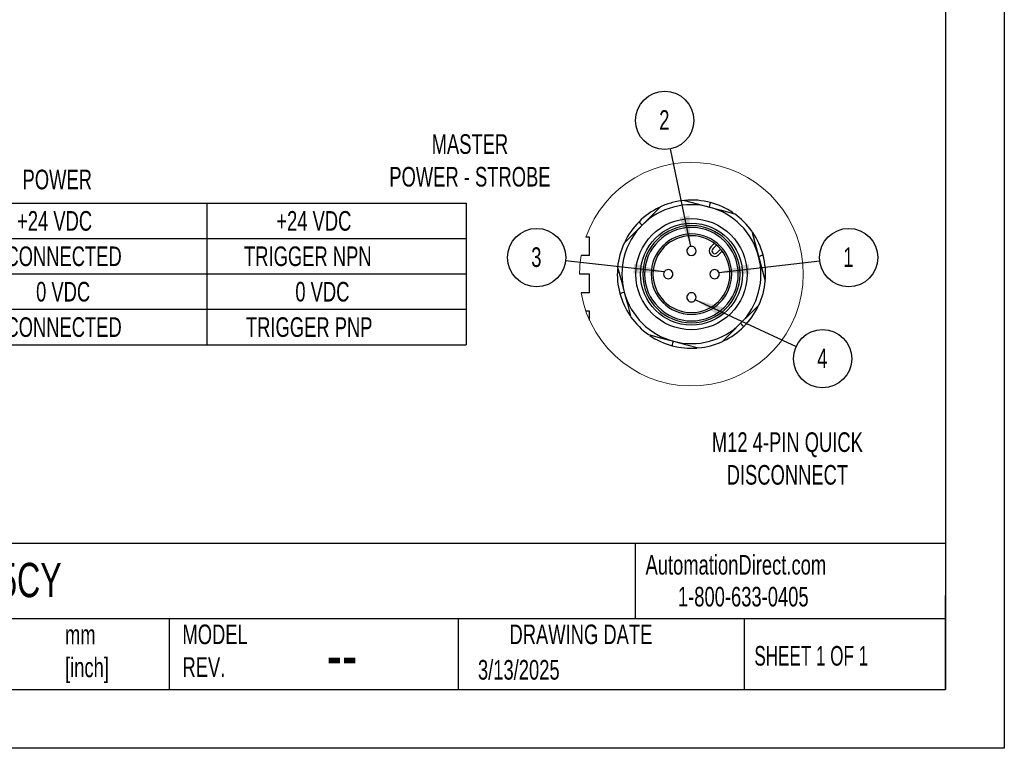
# Model space of a CAD drawing. Header units: millimetres. Extents: x 0 to 559, y 0 to 432.
# Tile 6 of 8: x 346 to 559, y 0 to 157. Entities that reach past the tile are written whole.
import ezdxf

# ---------------------------------------------------------------- set-up
doc = ezdxf.new("R2010")
doc.units = ezdxf.units.MM
doc.header["$LTSCALE"] = 2
doc.layers.add('DIMENSIONS', color=140, linetype='Continuous', lineweight=25)
doc.layers.add('TEXT', color=140, linetype='Continuous', lineweight=25)
doc.styles.add('SLDTEXTSTYLE0', font='TXT', dxfattribs={"width": 0.7})
doc.styles.add('SLDTEXTSTYLE1', font='TXT', dxfattribs={"width": 0.65})
doc.dimstyles.new('SLDDIMSTYLE6', dxfattribs={"dimtxt": 0.18, "dimasz": 6.604, "dimexe": 0, "dimexo": 0.0625, "dimgap": 0, "dimtad": 0, "dimtih": 1, "dimtoh": 1, "dimdec": 0, "dimrnd": 1e-09, "dimzin": 0, "dimdsep": 46, "dimtxsty": 'Standard', "dimsah": 1, "dimcen": 0.09, "dimadec": 0, "dimazin": 0, "dimtfac": 6.604, "dimtdec": 0, "dimtofl": 0, "dimtmove": 0, "dimatfit": 3, "dimfxl": 1, "dimfrac": 2, "dimtolj": 1, "dimtzin": 0, "dimarcsym": 0})

# ---------------------------------------------------------------- blocks, each defined once
blk = doc.blocks.new('SW_TABLEANNOTATION_0')
at = {"layer": 'DIMENSIONS', "color": 0}
for p, q in [((0, 0), (0, -7.64)), ((0, 0), (55.94, 0)), ((55.94, 0), (55.94, -7.64)), ((55.94, 0), (111.87, 0)), ((111.87, 0), (111.87, -7.64)), ((111.87, 0), (167.81, 0)), ((167.81, 0), (167.81, -7.64)), ((0, -7.64), (0, -15.29)), ((0, -7.64), (55.94, -7.64)), ((55.94, -7.64), (55.94, -15.29)), ((55.94, -7.64), (111.87, -7.64)), ((111.87, -7.64), (111.87, -15.29)), ((111.87, -7.64), (167.81, -7.64)), ((167.81, -7.64), (167.81, -15.29)), ((0, -15.29), (0, -22.93)), ((0, -15.29), (55.94, -15.29)), ((55.94, -15.29), (55.94, -22.93)), ((55.94, -15.29), (111.87, -15.29)), ((111.87, -15.29), (111.87, -22.93)), ((111.87, -15.29), (167.81, -15.29)), ((167.81, -15.29), (167.81, -22.93)), ((0, -22.93), (0, -30.58)), ((0, -22.93), (55.94, -22.93)), ((55.94, -22.93), (55.94, -30.58)), ((55.94, -22.93), (111.87, -22.93)), ((111.87, -22.93), (111.87, -30.58)), ((111.87, -22.93), (167.81, -22.93)), ((167.81, -22.93), (167.81, -30.58)), ((0, -30.58), (55.94, -30.58)), ((55.94, -30.58), (111.87, -30.58)), ((111.87, -30.58), (167.81, -30.58))]:
    blk.add_line(p, q, dxfattribs=at)
at = {"layer": 'DIMENSIONS', "color": 0, "attachment_point": 1, "style": 'SLDTEXTSTYLE0'}
for s, insert, char_height in [('PIN-1 (BROWN)', (1, -1.72), 4.2333), ('+24 VDC', (70.94, -1.72), 4.233), ('+24 VDC', (126.88, -1.72), 4.233), ('PIN-2 (WHITE)', (1, -9.36), 4.2333), ('NOT CONNECTED', (58.96, -9.36), 4.2333), ('TRIGGER NPN', (119.91, -9.36), 4.2333), ('PIN-3 ( BLUE)', (1, -17.01), 4.2333), ('0 VDC', (75.04, -17.01), 4.233), ('0 VDC', (130.98, -17.01), 4.233), ('PIN-4 (BLACK)', (1, -24.65), 4.2333), ('NOT CONNECTED', (58.96, -24.65), 4.2333), ('TRIGGER PNP', (120.32, -24.65), 4.2333)]:
    blk.add_mtext(s, dxfattribs=dict(at, insert=insert, char_height=char_height))
blk = doc.blocks.new('SW_NOTE_0')
at = {"layer": 'DIMENSIONS', "color": 0}
blk.add_circle((6.25, 0.72), 6.29, dxfattribs=at)
at = {"layer": 'DIMENSIONS', "color": 0, "insert": (6.17, 2.92), "char_height": 4.23, "attachment_point": 2, "style": 'SLDTEXTSTYLE0'}
blk.add_mtext('1', dxfattribs=at)
blk = doc.blocks.new('SW_NOTE_0_1')
at = {"layer": 'DIMENSIONS', "color": 0}
blk.add_circle((5.7, -2.65), 6.29, dxfattribs=at)
at = {"layer": 'DIMENSIONS', "color": 0, "insert": (5.63, -0.45), "char_height": 4.23, "attachment_point": 2, "style": 'SLDTEXTSTYLE0'}
blk.add_mtext('4', dxfattribs=at)
blk = doc.blocks.new('SW_NOTE_0_2')
at = {"layer": 'DIMENSIONS', "color": 0}
blk.add_circle((-6.25, 0.7), 6.29, dxfattribs=at)
at = {"layer": 'DIMENSIONS', "color": 0, "insert": (-6.32, 2.9), "char_height": 4.23, "attachment_point": 2, "style": 'SLDTEXTSTYLE0'}
blk.add_mtext('3', dxfattribs=at)
blk = doc.blocks.new('SW_NOTE_0_3')
at = {"layer": 'DIMENSIONS', "color": 0}
blk.add_circle((-1.27, 6.16), 6.29, dxfattribs=at)
at = {"layer": 'DIMENSIONS', "color": 0, "insert": (-1.35, 8.36), "char_height": 4.23, "attachment_point": 2, "style": 'SLDTEXTSTYLE0'}
blk.add_mtext('2', dxfattribs=at)

msp = doc.modelspace()

# ---------------------------------------------------------------- linework, layer by layer
at = {"color": 7, "linetype": 'Continuous'}
for p, q in [((558.8, 431.81), (558.8, 0.01)), ((558.8, 0.01), (0, 0.01))]:
    msp.add_line(p, q, dxfattribs=at)
for p, q in [((469.3, 110.38), (468.52, 110.38)), ((469.3, 106.38), (469.3, 110.38)), ((495.47, 108.25), (496.26, 109.04)), ((496.73, 108.66), (495.9, 107.83)), ((469.3, 106.38), (467.49, 106.38)), ((496.75, 106.98), (497.58, 107.81)), ((497.96, 107.34), (497.17, 106.55)), ((469.3, 102.38), (467.16, 102.38)), ((469.3, 98.38), (469.3, 102.38)), ((469.3, 98.38), (467.49, 98.38)), ((469.3, 94.38), (468.52, 94.38)), ((469.3, 92.44), (469.3, 94.38))]:
    msp.add_line(p, q)
at = {"flags": 128}
for points in [[(480.69, 112.99), (482.62, 114.92), (484.63, 116.93)], [(489.8, 118.31), (492.55, 117.58), (495.18, 116.87)], [(495.18, 116.87), (495.29, 117.26), (495.37, 117.57), (495.42, 117.77), (495.44, 117.84)], [(495.18, 116.87), (497.81, 116.17), (500.56, 115.43)], [(476.76, 109.05), (478.77, 111.06), (480.69, 112.99)], [(480.69, 112.99), (480.41, 113.28), (480.18, 113.5), (480.04, 113.65), (479.99, 113.7)], [(504.35, 111.64), (505.08, 108.9), (505.79, 106.27)], [(505.79, 106.27), (506.18, 106.37), (506.49, 106.45), (506.69, 106.51), (506.76, 106.52)], [(505.79, 106.27), (506.49, 103.63), (507.23, 100.89)], [(475.37, 103.88), (476.12, 101.06), (476.81, 98.5)], [(475.85, 98.24), (475.91, 98.26), (476.11, 98.31), (476.42, 98.4), (476.81, 98.5)], [(476.81, 98.5), (477.5, 95.94), (478.25, 93.12)], [(505.84, 95.71), (503.83, 93.7), (501.91, 91.78)], [(501.91, 91.78), (499.98, 89.85), (497.97, 87.84)], [(502.61, 91.07), (502.56, 91.12), (502.42, 91.26), (502.19, 91.49), (501.91, 91.78)], [(482.04, 89.34), (484.85, 88.58), (487.42, 87.89)], [(487.16, 86.93), (487.18, 87), (487.23, 87.19), (487.31, 87.5), (487.42, 87.89)], [(487.42, 87.89), (489.98, 87.21), (492.8, 86.45)]]:
    msp.add_lwpolyline(points, dxfattribs=at)
for radius in [12, 10.99]:
    msp.add_circle((491.3, 102.38), radius)
at = {"color": 7, "linetype": 'Continuous', "lineweight": 18}
for start, end in [(0, 160.6486), (170.4632, 180), (189.5368, 0)]:
    msp.add_arc((491.3, 102.38), 24.14, start, end, dxfattribs=at)
for centre, radius, start, end in [((491.3, 102.38), 15, 75, 135), ((491.3, 102.38), 16, 105.0001, 114.636), ((491.3, 102.38), 16, 95.364, 105), ((491.3, 102.38), 16, 75.0002, 95.3639), ((491.3, 102.38), 15, 15, 75), ((491.3, 102.38), 16, 55.7273, 74.9999), ((491.3, 102.38), 16, 115.7274, 135), ((491.3, 102.38), 16, 35.3642, 54.6358), ((491.3, 102.38), 15, 135, 195), ((491.3, 102.38), 16, 134.9999, 154.2279), ((491.3, 102.38), 10.5, 0, 180), ((491.3, 102.38), 10.1, 0, 180), ((491.3, 102.38), 8.7, 0, 180), ((491.3, 102.38), 8.3, 360, 180), ((491.3, 102.38), 16, 14.9999, 34.2278), ((491.3, 102.38), 16, 155.3642, 174.6358), ((491.3, 107.38), 1, 359.9999, 180.0001), ((491.3, 107.38), 1, 180.0003, 359.9997), ((496.32, 107.4), 1.2, 134.9999, 311.4314), ((496.32, 107.4), 0.6, 135, 311.431), ((496.32, 107.41), 0.606, 311.4478, 314.9829), ((496.32, 107.4), 1.2, 311.43, 315.0012), ((491.3, 102.38), 15, 315, 15), ((491.3, 102.38), 16, 354.6358, 15.0001), ((491.3, 102.38), 16, 175.7273, 195.0001), ((491.3, 102.38), 10.5, 180, 0), ((491.3, 102.38), 10.1, 180, 0), ((491.3, 102.38), 8.7, 180, 360), ((491.3, 102.38), 8.3, 180, 0), ((486.3, 102.38), 1, 89.9999, 270.0001), ((486.3, 102.38), 1, 269.9999, 90.0001), ((496.3, 102.38), 1, 89.9999, 270.0001), ((496.3, 102.38), 1, 269.9999, 90.0001), ((491.3, 102.38), 16, 335.3642, 354.6358), ((491.3, 102.38), 16, 195, 214.2279), ((491.3, 102.38), 15, 195, 255), ((491.3, 97.38), 1, 359.9999, 180.0001), ((491.3, 97.38), 1, 179.9999, 0.0001), ((491.3, 102.38), 16, 315, 334.2278), ((491.3, 102.38), 16, 215.364, 234.636), ((491.3, 102.38), 15, 255, 315), ((491.3, 102.38), 16, 295.7273, 315), ((491.3, 102.38), 16, 235.7274, 254.9999), ((491.3, 102.38), 16, 275.3641, 294.6358), ((491.3, 102.38), 16, 254.9999, 274.2279)]:
    msp.add_arc(centre, radius, start, end)
at = {"layer": 'TEXT'}
for p, q in [((546.1, 419.1), (546.1, 12.7)), ((546.1, 44.25), (12.7, 44.25)), ((479.15, 44.25), (479.15, 27.94)), ((546.1, 12.7), (546.1, 33.02)), ((546.1, 27.94), (12.7, 27.94)), ((378.6, 27.94), (378.6, 12.7)), ((440.93, 27.94), (440.93, 12.7)), ((502.7, 27.94), (502.7, 12.7)), ((12.7, 12.7), (546.1, 12.7))]:
    msp.add_line(p, q, dxfattribs=at)

# ---------------------------------------------------------------- block references
at = {"layer": 'DIMENSIONS'}
for name, p in [('SW_NOTE_0_3', (486.8, 129.42)), ('SW_TABLEANNOTATION_0', (274.85, 117.72)), ('SW_NOTE_0_2', (464.15, 105.27)), ('SW_NOTE_0', (518.98, 105.25)), ('SW_NOTE_0_1', (513.9, 86.78))]:
    msp.add_blockref(name, p, dxfattribs=at)

# ---------------------------------------------------------------- texts
at = {"color": 179, "linetype": 'Continuous', "lineweight": 18, "char_height": 4.2333, "attachment_point": 1, "style": 'SLDTEXTSTYLE0'}
for s, insert in [('AutomationDirect.com', (481.39, 41.75)), ('1-800-633-0405', (488.38, 34.87))]:
    msp.add_mtext(s, dxfattribs=dict(at, insert=insert))
at = {"layer": 'DIMENSIONS', "style": 'SLDTEXTSTYLE0'}
for s, insert, char_height, attachment_point in [('MASTER^JPOWER - STROBE', (443.5, 132.59), 4.2333, 2), ('POWER', (346.97, 124.94), 4.233, 1), ('M12 4-PIN QUICK^JDISCONNECT', (512, 68.23), 4.2333, 2)]:
    msp.add_mtext(s, dxfattribs=dict(at, insert=insert, char_height=char_height, attachment_point=attachment_point))
at = {"layer": 'TEXT'}
for s, insert, char_height, attachment_point, style in [('RD1PD5CY', (318.42, 40.05), 7.408, 1, 'SLDTEXTSTYLE0'), ('mm^J[inch]', (356.13, 26.66), 4.233, 1, 'SLDTEXTSTYLE0'), ('MODEL ^JREV.', (381.47, 26.73), 4.2333, 1, 'SLDTEXTSTYLE0'), ('DRAWING DATE', (467.45, 26.73), 4.2333, 2, 'SLDTEXTSTYLE0'), ('SHEET 1 OF 1', (504.88, 22.1), 4.2333, 1, 'SLDTEXTSTYLE1'), ('--', (412.6, 25.47), 10.583, 1, 'SLDTEXTSTYLE0'), ('3/13/2025', (445.23, 19.07), 4.233, 1, 'SLDTEXTSTYLE0')]:
    msp.add_mtext(s, dxfattribs=dict(at, insert=insert, char_height=char_height, attachment_point=attachment_point, style=style))

# ---------------------------------------------------------------- leaders
at = {"layer": 'DIMENSIONS'}
for points in [[(491.15, 108.37), (486.8, 129.42)], [(485.43, 102.88), (464.15, 105.27)], [(497.23, 102.75), (518.98, 105.25)], [(492.16, 96.86), (513.9, 86.78)]]:
    msp.add_leader(points, dimstyle='SLDDIMSTYLE6', dxfattribs=at)

doc.saveas('drawing.dxf')
